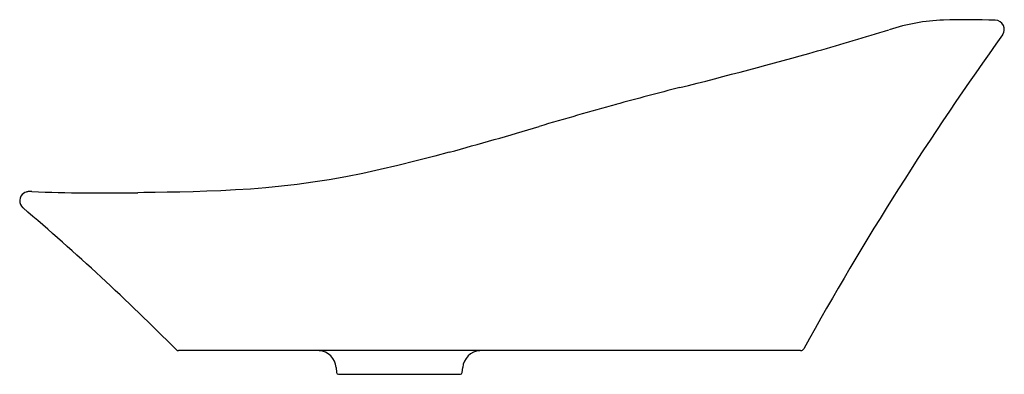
# Model space of a CAD drawing. Header units: millimetres. Extents: x 795.782 to 796.317, y 661.122 to 661.314.
import ezdxf

# ---------------------------------------------------------------- set-up
doc = ezdxf.new("R2010")
doc.units = ezdxf.units.MM
doc.layers.add('SANINDUSA', color=3, linetype='Continuous')

msp = doc.modelspace()

# ---------------------------------------------------------------- linework, layer by layer
at = {"layer": 'SANINDUSA'}
for p, q in [((796.0170905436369, 661.1345140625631), (795.8679776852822, 661.1345140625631)), ((796.2059499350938, 661.1345140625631), (796.0170905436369, 661.1345140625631)), ((795.9535414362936, 661.1253856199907), (795.9537871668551, 661.1225769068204)), ((795.9547833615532, 661.1216640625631), (796.0211006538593, 661.1216640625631)), ((796.0220968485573, 661.1225769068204), (796.0223425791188, 661.1253856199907))]:
    msp.add_line(p, q, dxfattribs=at)
at = {"layer": 'SANINDUSA', "flags": 128}
for points in [[(796.0149669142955, 661.2422848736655), (796.007154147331, 661.2401703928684), (795.9969794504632, 661.2375251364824), (795.9871160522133, 661.2350868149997), (795.9774648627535, 661.2328400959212), (795.9680284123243, 661.2307945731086), (795.9588063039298, 661.2289573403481), (795.949795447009, 661.2273334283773), (795.940990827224, 661.2259263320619), (795.9323911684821, 661.2247398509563), (795.9239019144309, 661.2237546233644), (795.9154031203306, 661.2229366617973), (795.9070433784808, 661.2222795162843), (795.8988690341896, 661.2217624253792), (795.89091761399, 661.2213635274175), (795.8832171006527, 661.2210609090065), (795.8757863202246, 661.2208334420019), (795.8686361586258, 661.2206613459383), (795.8617727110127, 661.2205262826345), (795.8552746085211, 661.2204137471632), (795.8491443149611, 661.2203179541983), (795.8457359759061, 661.2202690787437)], [(795.7881991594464, 661.2208836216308), (795.7878575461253, 661.2208821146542), (795.7869660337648, 661.2208854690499), (795.786638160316, 661.2208838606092), (795.786422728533, 661.2208781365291), (795.7861986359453, 661.2208646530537), (795.7858976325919, 661.2208317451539), (795.7855449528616, 661.2207699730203), (795.7850488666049, 661.2206380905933), (795.7843764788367, 661.2203668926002), (795.7836385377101, 661.219922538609), (795.7829080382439, 661.2192740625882), (795.7822588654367, 661.2183981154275), (795.781794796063, 661.2173379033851), (795.7815850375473, 661.2161696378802), (795.78167144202, 661.2149061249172), (795.7820126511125, 661.2138336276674), (795.7825203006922, 661.2129524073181), (795.7831277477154, 661.2122556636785), (795.783401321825, 661.2120353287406)], [(796.2059499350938, 661.1345140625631), (796.2062161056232, 661.1345318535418), (796.2064775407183, 661.1345849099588), (796.2067295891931, 661.1346722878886), (796.2069677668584, 661.1347924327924), (796.2071878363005, 661.1349432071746), (796.2073858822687, 661.1351219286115), (796.2075583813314, 661.1353254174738), (796.2077022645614, 661.1355500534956)]]:
    msp.add_lwpolyline(points, dxfattribs=at)
at = {"layer": 'SANINDUSA'}
for centre, radius, start, end in [((796.2877872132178, 661.2045781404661), 0.1095409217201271, 92.22126643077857, 107.914474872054), ((796.2965466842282, 660.9314183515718), 0.382837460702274, 87.71133614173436, 91.93900997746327), ((796.3117350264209, 661.3089674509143), 0.004983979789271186, 323.8900261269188, 88.85116837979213), ((795.6611525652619, 663.2365923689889), 2.016906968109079, 285.9431499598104, 287.0930121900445), ((797.7065830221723, 660.304967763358), 1.713624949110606, 144.2550408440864, 151.0076290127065), ((795.4943620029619, 663.860147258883), 2.662311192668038, 284.0430651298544, 285.7081391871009), ((796.7119372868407, 659.0488525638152), 2.300678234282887, 104.3847549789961, 105.2793893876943), ((796.7475396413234, 658.9352819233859), 2.419589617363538, 105.3822436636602, 106.4134628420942), ((795.3814718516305, 663.5605913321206), 2.403303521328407, 285.2834118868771, 286.4953142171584), ((795.828383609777, 662.3277939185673), 1.107639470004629, 267.920889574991, 270.8976412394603), ((794.9246495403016, 660.2003662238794), 1.327, 44.78191812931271, 49.67385423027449), ((795.867977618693, 661.1365140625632), 0.002000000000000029, 224.2372934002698, 270), ((795.9435794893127, 661.1245140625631), 0.01000000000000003, 5.000000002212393, 85.7658518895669), ((796.0323045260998, 661.1245140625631), 0.009999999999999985, 94.05263148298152, 174.9999999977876), ((795.9547833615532, 661.1226640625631), 0.001, 185.0000000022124, 270), ((796.0211006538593, 661.1226640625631), 0.001, 270, 354.9999999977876)]:
    msp.add_arc(centre, radius, start, end, dxfattribs=at)

doc.saveas('drawing.dxf')
